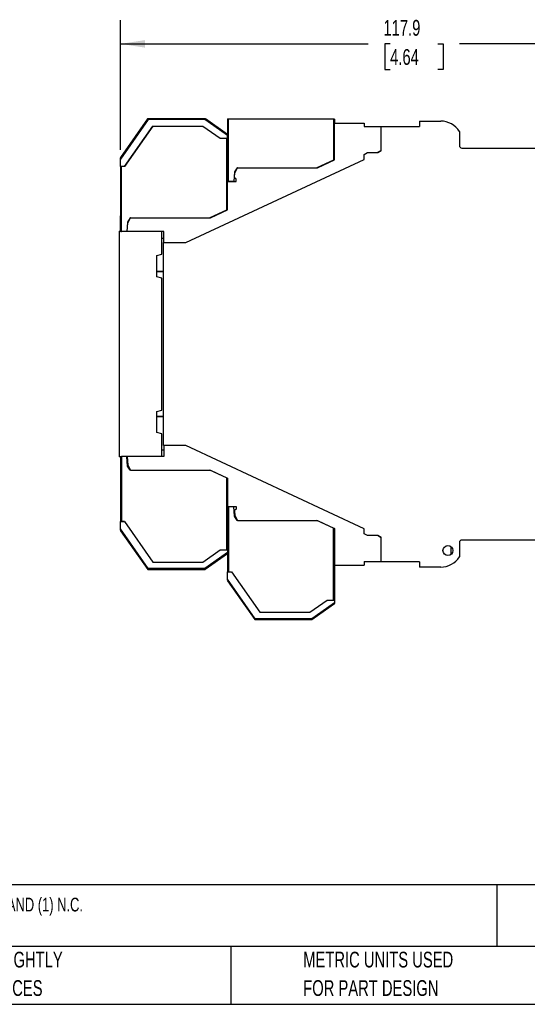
# Model space of a CAD drawing. Header units: millimetres. Extents: x 3 to 274, y 6 to 213.
# Tile 23 of 41: x 90 to 159, y 6 to 139. Entities that reach past the tile are written whole.
import ezdxf

# ---------------------------------------------------------------- set-up
doc = ezdxf.new("R2010")
doc.units = ezdxf.units.MM
doc.layers.add('DIMENSIONS', color=140, linetype='Continuous', lineweight=25)
doc.layers.add('TEXT', color=140, linetype='Continuous', lineweight=25)
doc.styles.add('SLDTEXTSTYLE0', font='TXT', dxfattribs={"width": 0.7})
doc.dimstyles.new('SLDDIMSTYLE0', dxfattribs={"dimtxt": 2.158008, "dimasz": 3.302, "dimexe": 0, "dimexo": 0.0625, "dimgap": 0.539502, "dimtad": 0, "dimtih": 1, "dimtoh": 1, "dimlfac": 1.5, "dimrnd": 1e-09, "dimzin": 12, "dimdsep": 46, "dimtxsty": 'SLDTEXTSTYLE0', "dimsah": 1, "dimcen": 0.09, "dimadec": 0, "dimazin": 3, "dimtfac": 1, "dimtofl": 0, "dimtmove": 0, "dimatfit": 3, "dimfxl": 1, "dimfrac": 2, "dimtolj": 1, "dimtzin": 12, "dimarcsym": 0})

# ---------------------------------------------------------------- blocks, each defined once
blk = doc.blocks.new('_D_5')
at = {"layer": 'DIMENSIONS', "transparency": 16777216}
for p, q in [((103.95, 121.09), (103.95, 138.48)), ((182.55, 119.92), (182.55, 138.48)), ((103.95, 135.31), (137.22, 135.31)), ((140.15, 135.31), (139.42, 135.31)), ((139.42, 135.31), (139.42, 131.88)), ((146.56, 135.31), (147.28, 135.31)), ((147.28, 135.31), (147.28, 131.88)), ((182.55, 135.31), (149.48, 135.31)), ((139.42, 131.88), (140.15, 131.88)), ((147.28, 131.88), (146.56, 131.88))]:
    blk.add_line(p, q, dxfattribs=at)
for points in [[(103.95, 135.31), (107.25, 134.8), (107.25, 135.82)], [(182.55, 135.31), (179.24, 135.82), (179.24, 134.8)]]:
    blk.add_solid(points, dxfattribs=at)
at = {"layer": 'DIMENSIONS', "transparency": 16777216, "char_height": 2.117, "attachment_point": 1, "style": 'SLDTEXTSTYLE0'}
for s, insert in [('117.9', (139.25, 138.52)), ('4.64', (140.15, 134.61))]:
    blk.add_mtext(s, dxfattribs=dict(at, insert=insert))

msp = doc.modelspace()

# ---------------------------------------------------------------- linework, layer by layer
for p, q in [((107.5777, 125.2339), (103.9465, 120.0481)), ((107.6209, 125.2329), (103.9465, 119.98)), ((107.671, 125.1347), (103.9465, 119.8156)), ((115.2538, 125.1347), (107.671, 125.1347)), ((118.3132, 122.9925), (115.2538, 125.1347)), ((118.3132, 123.1076), (115.2835, 125.229)), ((118.3132, 123.1553), (115.3517, 125.2289)), ((118.3132, 125.227), (118.3132, 123.1553)), ((118.4465, 116.8345), (118.4465, 125.227)), ((118.4465, 125.227), (132.5465, 125.2179)), ((132.5465, 125.2179), (132.5465, 119.7057)), ((132.6798, 125.2178), (132.6798, 124.6679)), ((132.6798, 119.7345), (132.6798, 124.6679)), ((132.6798, 124.6679), (136.6798, 124.6679)), ((136.6798, 124.6679), (136.6798, 124.2012)), ((144.0798, 124.9345), (144.0798, 124.2179)), ((144.0798, 124.9345), (146.9465, 124.9345)), ((104.4758, 118.8281), (108.2866, 124.2704)), ((108.2907, 124.2675), (104.4798, 118.8251)), ((108.2886, 124.269), (114.9807, 124.2679)), ((114.9807, 124.2679), (117.3132, 122.6347)), ((136.6798, 124.2012), (138.9465, 124.2012)), ((138.9465, 120.9845), (138.9465, 124.2179)), ((138.9465, 124.2179), (144.0798, 124.2179)), ((149.4465, 123.5506), (149.4465, 121.6512)), ((117.3132, 122.6347), (118.1798, 122.6347)), ((118.1798, 122.6347), (118.3132, 122.6347)), ((118.1798, 122.6347), (118.1798, 112.9723)), ((118.3132, 122.6347), (118.3132, 122.9925)), ((118.3132, 116.8345), (118.3132, 122.6347)), ((136.6465, 120.4512), (137.1084, 120.7179)), ((136.6465, 119.7845), (136.6465, 120.4512)), ((137.1084, 120.7179), (138.4846, 120.7179)), ((138.9465, 121.0012), (138.4558, 120.7179)), ((138.4846, 120.7179), (138.9465, 120.9845)), ((149.7798, 121.3179), (173.327, 121.3179)), ((103.9465, 118.8281), (103.9465, 119.8156)), ((112.6995, 108.6179), (136.6465, 119.7845)), ((132.5465, 119.7057), (130.3209, 118.6679)), ((130.3924, 118.6679), (132.6798, 119.7345)), ((104.4758, 118.8281), (103.9465, 118.8281)), ((103.9465, 118.8267), (103.9465, 110.1512)), ((104.0798, 110.1012), (104.0798, 118.8251)), ((104.4798, 118.8251), (104.0798, 118.8251)), ((119.2636, 118.1012), (119.1528, 116.8345)), ((119.2364, 117.4094), (119.2884, 118.0037)), ((119.5908, 118.6679), (119.2636, 118.1012)), ((119.2884, 118.0037), (119.6718, 118.6679)), ((119.6718, 118.6679), (119.5908, 118.6679)), ((119.6718, 118.6679), (130.3924, 118.6679)), ((118.3132, 116.8345), (118.4465, 116.8345)), ((118.3132, 116.8345), (118.3132, 116.8012)), ((118.3132, 113.0012), (118.3132, 116.8012)), ((118.3132, 116.8012), (119.4832, 116.8012)), ((119.1528, 116.8345), (118.4465, 116.8345)), ((119.4832, 117.178), (119.3026, 117.2823)), ((119.4832, 116.8012), (119.4832, 117.178)), ((118.1798, 112.9723), (115.9542, 111.9345)), ((116.0257, 111.9345), (118.3132, 113.0012)), ((118.1798, 112.9723), (118.3132, 113.0345)), ((103.9465, 110.5519), (103.9465, 112.2025)), ((104.8969, 111.3679), (104.7861, 110.1012)), ((104.8194, 110.1012), (104.9217, 111.2704)), ((105.2241, 111.9345), (104.8969, 111.3679)), ((104.9217, 111.2704), (105.3052, 111.9345)), ((105.3052, 111.9345), (105.2241, 111.9345)), ((105.3052, 111.9345), (116.0257, 111.9345)), ((103.7798, 110.1512), (103.7798, 79.8179)), ((103.7798, 110.1512), (103.9917, 110.1512)), ((103.9465, 110.1512), (103.9465, 110.5519)), ((103.9917, 110.1012), (103.9917, 110.1512)), ((103.9917, 110.1012), (104.0798, 110.1012)), ((104.7861, 110.1012), (104.0798, 110.1012)), ((104.7905, 110.1512), (104.8238, 110.1512)), ((109.7798, 110.1012), (104.8194, 110.1012)), ((109.4798, 107.0512), (109.4798, 110.1012)), ((109.7798, 108.6179), (109.7798, 110.1012)), ((109.4798, 109.2012), (109.7798, 109.2012)), ((109.7132, 81.3512), (109.7132, 108.6179)), ((109.7132, 108.6179), (112.6995, 108.6179)), ((108.8132, 106.8726), (109.4798, 107.0512)), ((108.8132, 104.0298), (108.8132, 106.8726)), ((109.7132, 104.7345), (108.8132, 104.7345)), ((109.7132, 104.7012), (108.8132, 104.7012)), ((109.4798, 103.8512), (108.8132, 104.0298)), ((109.4798, 86.1179), (109.4798, 103.8512)), ((108.8132, 85.9392), (109.4798, 86.1179)), ((108.8132, 83.0965), (108.8132, 85.9392)), ((108.8132, 85.2679), (109.7132, 85.2679)), ((109.7132, 85.2345), (108.8132, 85.2345)), ((109.4798, 82.9179), (108.8132, 83.0965)), ((109.4798, 79.8679), (109.4798, 82.9179)), ((109.4798, 80.7679), (109.7798, 80.7679)), ((112.6995, 81.3512), (109.7132, 81.3512)), ((109.7798, 81.3512), (109.7798, 79.8679)), ((136.6465, 70.1845), (112.6995, 81.3512)), ((103.9917, 79.8179), (103.7798, 79.8179)), ((103.9465, 79.8179), (103.9465, 71.1423)), ((103.9917, 79.8679), (103.9917, 79.8179)), ((103.9917, 79.8679), (104.0798, 79.8679)), ((104.0798, 79.8679), (104.0798, 71.144)), ((104.7861, 79.8679), (104.0798, 79.8679)), ((104.8969, 78.6012), (104.7861, 79.8679)), ((104.7905, 79.8179), (104.8238, 79.8179)), ((104.8194, 79.8679), (104.9217, 78.6987)), ((109.7798, 79.8679), (104.8194, 79.8679)), ((105.2241, 78.0345), (104.8969, 78.6012)), ((104.9217, 78.6987), (105.3052, 78.0345)), ((105.3052, 78.0345), (105.2241, 78.0345)), ((105.3052, 78.0345), (116.0257, 78.0345)), ((118.1798, 76.9967), (115.9542, 78.0345)), ((116.0257, 78.0345), (118.3132, 76.9679)), ((118.1798, 76.9967), (118.1798, 67.3343)), ((118.3132, 76.9679), (118.3132, 73.1679)), ((118.3132, 73.1679), (119.4832, 73.1679)), ((118.3132, 73.1679), (118.3132, 73.1345)), ((118.3132, 67.3343), (118.3132, 73.1345)), ((118.4465, 73.1345), (118.3132, 73.1345)), ((118.4465, 73.1345), (118.4465, 64.4106)), ((119.1528, 73.1345), (118.4465, 73.1345)), ((119.2636, 71.8679), (119.1528, 73.1345)), ((119.4832, 72.7911), (119.3026, 72.6868)), ((119.4832, 73.1679), (119.4832, 72.7911)), ((119.2364, 72.5597), (119.2884, 71.9653)), ((119.5908, 71.3012), (119.2636, 71.8679)), ((119.2884, 71.9653), (119.6718, 71.3012)), ((103.9465, 70.1534), (103.9465, 71.141)), ((103.9465, 71.141), (104.4758, 71.141)), ((107.671, 64.8343), (103.9465, 70.1534)), ((104.4798, 71.144), (104.0798, 71.144)), ((104.4758, 71.141), (108.2863, 65.6991)), ((104.4798, 71.144), (108.2904, 65.702)), ((119.6718, 71.3012), (119.5908, 71.3012)), ((119.6718, 71.3012), (130.3924, 71.3012)), ((132.5465, 70.2634), (130.3209, 71.3012)), ((130.3924, 71.3012), (132.6798, 70.2345)), ((132.5465, 60.601), (132.5465, 70.2634)), ((132.6798, 70.2012), (132.5465, 70.2634)), ((132.6798, 70.2345), (132.6798, 65.3012)), ((136.6465, 69.5179), (136.6465, 70.1845)), ((103.9465, 69.9891), (107.6219, 64.74)), ((103.9465, 69.921), (107.6016, 64.701)), ((137.1084, 69.2512), (136.6465, 69.5179)), ((138.4846, 69.2512), (137.1084, 69.2512)), ((138.9465, 68.9679), (138.4558, 69.2512)), ((138.9465, 68.9845), (138.4846, 69.2512)), ((138.9465, 65.7512), (138.9465, 68.9845)), ((148.3166, 67.7799), (148.3166, 66.7225)), ((149.4465, 68.3179), (149.4465, 66.4185)), ((173.8798, 68.6512), (149.7798, 68.6512)), ((114.9807, 65.701), (117.3132, 67.3343)), ((118.3132, 66.9765), (115.2538, 64.8343)), ((115.2835, 64.74), (118.3132, 66.8614)), ((118.3132, 66.8137), (115.2958, 64.701)), ((117.3132, 67.3343), (118.1798, 67.3343)), ((118.1798, 67.3343), (118.3132, 67.3343)), ((118.3132, 67.3343), (118.3132, 66.9765)), ((118.3132, 66.8137), (118.3132, 64.4106)), ((115.2538, 64.8343), (107.671, 64.8343)), ((108.2883, 65.7005), (114.9807, 65.701)), ((132.6798, 65.3012), (136.6798, 65.3012)), ((132.6798, 65.3012), (132.6798, 60.601)), ((136.6798, 65.7679), (138.9465, 65.7679)), ((136.6798, 65.7679), (136.6798, 65.3012)), ((144.0798, 65.7512), (138.9465, 65.7512)), ((144.0798, 65.7512), (144.0798, 65.0345)), ((146.9465, 65.0345), (144.0798, 65.0345)), ((107.6016, 64.701), (115.2958, 64.701)), ((107.6219, 64.74), (115.2835, 64.74)), ((118.3132, 64.4106), (118.4465, 64.4106)), ((118.3132, 63.4201), (118.3132, 64.4076)), ((118.3132, 64.4076), (118.8425, 64.4076)), ((118.4465, 64.4106), (118.8465, 64.4106)), ((118.8425, 64.4076), (122.6531, 58.9655)), ((118.8465, 64.4106), (122.6572, 58.9684)), ((122.0377, 58.101), (118.3132, 63.4201)), ((118.3132, 63.2557), (121.9886, 58.0067)), ((118.3132, 63.1876), (121.9683, 57.9676)), ((129.3474, 58.9676), (131.6798, 60.601)), ((132.6798, 60.2432), (129.6205, 58.101)), ((129.6502, 58.0067), (132.6798, 60.1281)), ((132.6798, 60.0804), (129.6625, 57.9676)), ((131.6798, 60.601), (132.5465, 60.601)), ((132.5465, 60.601), (132.6798, 60.601)), ((132.6798, 60.601), (132.6798, 60.2432)), ((122.6552, 58.9669), (129.3474, 58.9676)), ((121.9683, 57.9676), (129.6625, 57.9676)), ((121.9886, 58.0067), (129.6502, 58.0067)), ((129.6205, 58.101), (122.0377, 58.101))]:
    msp.add_line(p, q)
msp.add_circle((147.9132, 67.2512), 0.665)
for centre, radius, start, end in [((146.9465, 121.9845), 2.95, 32.063786, 90), ((149.7798, 121.6512), 0.3333, 180, 270), ((119.3692, 117.3977), 0.1333, 175, 240), ((119.3692, 72.5713), 0.1333, 120, 185), ((149.7798, 68.3179), 0.3333, 90, 180), ((146.9465, 67.9845), 2.95, 270, 327.936214)]:
    msp.add_arc(centre, radius, start, end)
msp.add_ellipse((132.5465, 125.2178), major_axis=(0.1333, -0.0001), ratio=0.00040618, start_param=0.0000002, end_param=1.57079659)
for points, knots in [([(107.6209, 125.2329), (107.6141, 125.2332), (107.601, 125.2338), (107.5876, 125.2341), (107.5792, 125.234), (107.5782, 125.234), (107.5777, 125.2339)], [0, 0, 0, 0, 0.27913379, 0.53723541, 0.77657579, 1, 1, 1, 1]), ([(115.2835, 125.229), (113.7574, 125.23), (111.2031, 125.2317), (108.6488, 125.2322), (107.6207, 125.2324)], [0, 0, 0, 0, 0.597483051, 1, 1, 1, 1]), ([(107.671, 125.1347), (107.6656, 125.145), (107.6552, 125.1648), (107.641, 125.1917), (107.6295, 125.2144), (107.6237, 125.227), (107.6209, 125.2329)], [0, 0, 0, 0, 0.28957114, 0.5526925, 0.78945676, 1, 1, 1, 1]), ([(115.2538, 125.1347), (115.2565, 125.1435), (115.2617, 125.1601), (115.2688, 125.1828), (115.2747, 125.2017), (115.2797, 125.2169), (115.2823, 125.2252), (115.2835, 125.229)], [0, 0, 0, 0, 0.25273457, 0.47907961, 0.67904762, 0.85266845, 1, 1, 1, 1]), ([(115.2835, 125.229), (115.2934, 125.229), (115.3123, 125.229), (115.334, 125.229), (115.349, 125.2289), (115.3508, 125.2289), (115.3517, 125.2289)], [0, 0, 0, 0, 0.28830118, 0.54745928, 0.78116317, 1, 1, 1, 1]), ([(118.3132, 125.227), (118.3136, 125.227), (118.3145, 125.227), (118.3222, 125.227), (118.3346, 125.227), (118.3514, 125.227), (118.3718, 125.227), (118.3951, 125.227), (118.4203, 125.227), (118.4378, 125.227), (118.4465, 125.227)], [0, 0, 0, 0, 0.12703859, 0.24942632, 0.37221809, 0.50042103, 0.62305085, 0.75019616, 0.87518913, 1, 1, 1, 1]), ([(118.3132, 123.1553), (118.3132, 123.1547), (118.3132, 123.1535), (118.3132, 123.1437), (118.3132, 123.1289), (118.3132, 123.1148), (118.3132, 123.1076)], [0, 0, 0, 0, 0.23409239, 0.47808624, 0.73390462, 1, 1, 1, 1]), ([(118.3132, 122.9925), (118.3132, 123.0056), (118.3133, 123.03), (118.3136, 123.0624), (118.3133, 123.088), (118.3132, 123.1016), (118.3132, 123.1076)], [0, 0, 0, 0, 0.31753436, 0.58990332, 0.81727921, 1, 1, 1, 1]), ([(103.9465, 120.0481), (103.9465, 120.0475), (103.9465, 120.0464), (103.9464, 120.0376), (103.9464, 120.0236), (103.9465, 120.0042), (103.9465, 119.9884), (103.9465, 119.98)], [0, 0, 0, 0, 0.16567027, 0.34286386, 0.53798746, 0.75587175, 1, 1, 1, 1]), ([(103.9465, 119.8156), (103.9465, 119.8458), (103.9465, 119.9032), (103.9465, 119.9553), (103.9465, 119.98)], [0, 0, 0, 0, 0.5267779, 1, 1, 1, 1]), ([(104.0798, 118.8251), (104.0449, 118.8253), (104.0102, 118.8256), (103.9609, 118.8261), (103.9465, 118.8264), (103.9465, 118.8267)], [0, 0, 0, 0, 0.5, 0.5, 1, 1, 1, 1]), ([(118.3132, 76.9345), (118.3127, 76.9347), (118.3118, 76.9352), (118.3042, 76.9388), (118.2918, 76.9445), (118.2709, 76.9541), (118.2345, 76.9716), (118.2, 76.9874), (118.1798, 76.9967)], [0, 0, 0, 0, 0.11418251, 0.23261762, 0.35612207, 0.48541651, 0.6989397, 1, 1, 1, 1]), ([(103.9465, 71.1423), (103.9469, 71.1426), (103.9481, 71.1433), (103.9628, 71.1436), (104.0047, 71.1439), (104.0527, 71.144), (104.0798, 71.144)], [0, 0, 0, 0, 0.11236052, 0.31726592, 0.61366353, 1, 1, 1, 1]), ([(103.9465, 69.9891), (103.9465, 70.0008), (103.9465, 70.0248), (103.9465, 70.0648), (103.9465, 70.1079), (103.9465, 70.1379), (103.9465, 70.1534)], [0, 0, 0, 0, 0.23230993, 0.47344797, 0.7280331, 1, 1, 1, 1]), ([(103.9465, 69.9891), (103.9464, 69.9693), (103.9463, 69.9341), (103.9465, 69.925), (103.9465, 69.921)], [0, 0, 0, 0, 0.56378616, 1, 1, 1, 1]), ([(118.3132, 66.9765), (118.3132, 66.9656), (118.3132, 66.9445), (118.3132, 66.914), (118.3132, 66.8858), (118.3132, 66.8696), (118.3132, 66.8614)], [0, 0, 0, 0, 0.26281841, 0.51208318, 0.75516659, 1, 1, 1, 1]), ([(118.3132, 66.8137), (118.3132, 66.8143), (118.3132, 66.8155), (118.3133, 66.825), (118.3132, 66.8399), (118.3132, 66.8541), (118.3132, 66.8614)], [0, 0, 0, 0, 0.23056666, 0.47178348, 0.72724948, 1, 1, 1, 1]), ([(107.6219, 64.74), (107.6245, 64.745), (107.6301, 64.756), (107.6408, 64.777), (107.6548, 64.8035), (107.6654, 64.8236), (107.671, 64.8343)], [0, 0, 0, 0, 0.1855146, 0.41388965, 0.68534923, 1, 1, 1, 1]), ([(115.2835, 64.74), (115.2813, 64.7469), (115.2762, 64.7626), (115.2661, 64.7946), (115.2582, 64.8202), (115.2538, 64.8343)], [0, 0, 0, 0, 0.260348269, 0.593682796, 1, 1, 1, 1]), ([(107.6016, 64.701), (107.6018, 64.7014), (107.6023, 64.7024), (107.6063, 64.7101), (107.6126, 64.7223), (107.6188, 64.734), (107.6219, 64.74)], [0, 0, 0, 0, 0.234504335, 0.477996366, 0.732554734, 1, 1, 1, 1]), ([(115.2958, 64.701), (115.2957, 64.7014), (115.2954, 64.7024), (115.2929, 64.71), (115.2891, 64.7221), (115.2854, 64.734), (115.2835, 64.74)], [0, 0, 0, 0, 0.23777782, 0.48319024, 0.73702656, 1, 1, 1, 1]), ([(118.3132, 63.2557), (118.3132, 63.2675), (118.3132, 63.2915), (118.3132, 63.3314), (118.3132, 63.3746), (118.3132, 63.4046), (118.3132, 63.4201)], [0, 0, 0, 0, 0.23230993, 0.47344797, 0.7280331, 1, 1, 1, 1]), ([(132.6798, 60.2432), (132.6798, 60.2323), (132.6798, 60.2111), (132.6798, 60.1807), (132.6798, 60.1525), (132.6798, 60.1362), (132.6798, 60.1281)], [0, 0, 0, 0, 0.26281841, 0.51208318, 0.75516659, 1, 1, 1, 1]), ([(132.6798, 60.0804), (132.6799, 60.081), (132.6799, 60.0822), (132.68, 60.0916), (132.6799, 60.1066), (132.6799, 60.1208), (132.6798, 60.1281)], [0, 0, 0, 0, 0.23056666, 0.47178348, 0.72724948, 1, 1, 1, 1]), ([(121.9683, 57.9676), (121.9685, 57.9681), (121.969, 57.9691), (121.9729, 57.9768), (121.9793, 57.9889), (121.9854, 58.0007), (121.9886, 58.0067)], [0, 0, 0, 0, 0.234504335, 0.477996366, 0.732554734, 1, 1, 1, 1]), ([(121.9886, 58.0067), (121.9911, 58.0117), (121.9968, 58.0227), (122.0075, 58.0437), (122.0215, 58.0702), (122.032, 58.0902), (122.0377, 58.101)], [0, 0, 0, 0, 0.185514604, 0.413889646, 0.685349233, 1, 1, 1, 1]), ([(129.6502, 58.0067), (129.648, 58.0136), (129.6429, 58.0293), (129.6328, 58.0613), (129.6248, 58.0869), (129.6205, 58.101)], [0, 0, 0, 0, 0.26034827, 0.5936828, 1, 1, 1, 1]), ([(129.6625, 57.9676), (129.6624, 57.9681), (129.662, 57.969), (129.6596, 57.9767), (129.6558, 57.9888), (129.6521, 58.0007), (129.6502, 58.0067)], [0, 0, 0, 0, 0.23777782, 0.48319024, 0.73702656, 1, 1, 1, 1])]:
    msp.add_open_spline(points, degree=3, knots=knots)
msp.add_open_spline([(118.3132, 63.2663), (118.3131, 63.2628), (118.3131, 63.2592), (118.3132, 63.2557)], degree=3)
at = {"layer": 'TEXT'}
for p, q in [((273.7355, 22.3422), (2.5456, 22.3422)), ((154.4698, 22.3422), (154.4698, 14.0488)), ((273.7355, 14.0488), (2.5456, 14.0488)), ((118.7663, 14.0488), (118.7663, 6.3005)), ((2.5456, 6.3005), (273.7355, 6.3005))]:
    msp.add_line(p, q, dxfattribs=at)

# ---------------------------------------------------------------- texts
at = {"layer": 'TEXT', "attachment_point": 1, "style": 'SLDTEXTSTYLE0'}
for s, insert, char_height in [('DOLD SAFETY RELAY, MOTOR STANDSTILL MONITORING, 0.2-4V, 2-CHANNEL, 115 VAC, (3) N.O. AND (1) N.C.', (7.9657, 20.6202), 1.852083), ('PART DIMENSIONS MAY DIFFER SLIGHTLY', (55.1193, 13.364), 2.116667), ('METRIC UNITS USED', (128.4784, 13.364), 2.116667), ("DUE TO MANUFACTURER'S VARIANCES", (55.1193, 9.5418), 2.116667), ('FOR PART DESIGN', (128.4784, 9.5418), 2.116667)]:
    msp.add_mtext(s, dxfattribs=dict(at, insert=insert, char_height=char_height))

# ---------------------------------------------------------------- dimensions: what is measured, and where the dimension line sits
at = {"layer": 'DIMENSIONS'}
dim = msp.add_linear_dim(base=(182.5465, 135.308), p1=(103.9465, 119.8156), p2=(182.5465, 118.6512), dimstyle='SLDDIMSTYLE0', dxfattribs=at)
dim.commit()
dim.dimension.update_dxf_attribs({"geometry": '_D_5', "text_midpoint": (143.3534, 135.308), "dimtype": 160})

doc.saveas('drawing.dxf')
